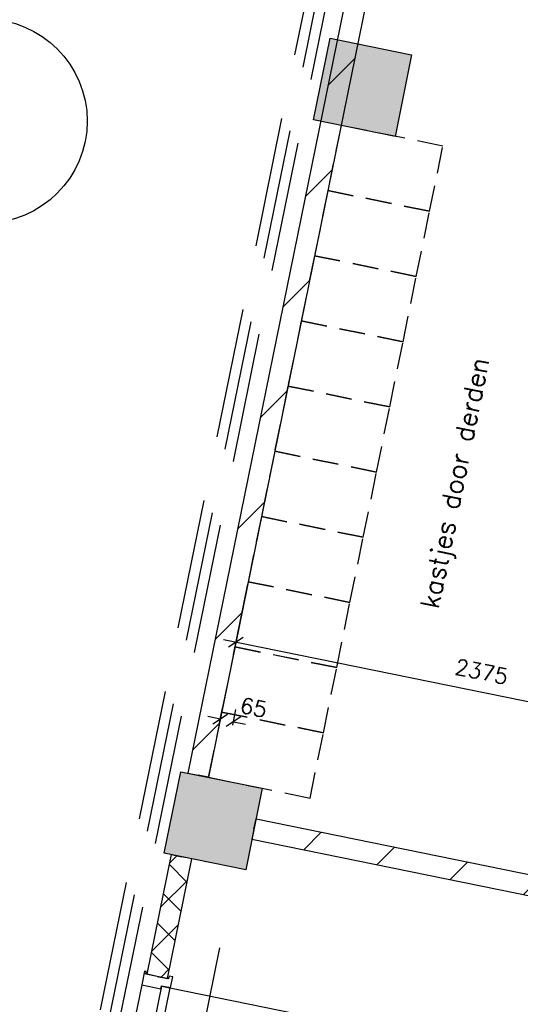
# Model space of a CAD drawing. Extents: x -29284 to 2055880, y -64816 to 121103.
# Tile 22 of 123: x 20354 to 22764, y 25051 to 29787. Entities that reach past the tile are written whole.
import ezdxf
from ezdxf.enums import TextEntityAlignment as Align

# ---------------------------------------------------------------- set-up
doc = ezdxf.new("R2010")
doc.units = 0
doc.header["$LTSCALE"] = 50
doc.header["$MEASUREMENT"] = 0
doc.header["$PDMODE"] = 3
doc.header["$PDSIZE"] = 0.1
doc.linetypes.add('DASHED', pattern=[0.75, 0.5, -0.25])
doc.layers.get('0').update_dxf_attribs({"linetype": 'CONTINUOUS'})
doc.layers.get('DEFPOINTS').update_dxf_attribs({"linetype": 'CONTINUOUS'})
for name, color, linetype in [('00', 7, 'CONTINUOUS'), ('_DETAILNUMMERS', 4, 'CONTINUOUS'), ('_DETAILNUMMERSTEKST', 4, 'CONTINUOUS'), ('A--A22--_F123-', 9, 'CONTINUOUS'), ('A--A28--_F12--', 7, 'CONTINUOUS'), ('A--L22--', 3, 'CONTINUOUS'), ('A--L22--_F-2--', 7, 'CONTINUOUS'), ('A--L28--', 7, 'CONTINUOUS'), ('A--L28--_F12--', 7, 'CONTINUOUS'), ('A--L31--_F123-', 7, 'CONTINUOUS'), ('A--L32--', 7, 'CONTINUOUS'), ('A--L32--_F123-', 1, 'CONTINUOUS'), ('A--L32--_F123-DRAAIR', 7, 'CONTINUOUS'), ('A--M$1A-_F123-', 1, 'CONTINUOUS'), ('TEKST_KOZIJNMERK', 2, 'CONTINUOUS'), ('X--LR---_CP', 7, 'CONTINUOUS')]:
    doc.layers.add(name, color=color, linetype=linetype)
doc.styles.add('ALFA-0_25', font='ROMANS')
doc.styles.add('HIEMSTRA', font='romans.shx')
doc.dimstyles.new('1op2', dxfattribs={"dimscale": 30, "dimtxt": 2.5, "dimasz": 2, "dimexe": 2, "dimexo": 0, "dimgap": 2, "dimtad": 1, "dimdec": 0, "dimzin": 0, "dimdsep": 46, "dimtxsty": 'HIEMSTRA', "dimblk1": 'OBLIQUE', "dimblk2": 'OBLIQUE', "dimsah": 1, "dimcen": -3, "dimdle": 2, "dimclrd": 2, "dimclre": 2, "dimclrt": 3, "dimadec": 0, "dimazin": 0, "dimtfac": 1, "dimtdec": 0, "dimtofl": 0, "dimtmove": 2, "dimatfit": 3, "dimldrblk": 'OBLIQUE', "dimfxl": 1, "dimtvp": 0.833333, "dimtolj": 1, "dimtzin": 0, "dimarcsym": 0})

# ---------------------------------------------------------------- blocks, each defined once
blk = doc.blocks.new('Q020439-')
at = {"layer": 'A--A28--_F12--', "color": 8}
for points in [[(-200, -200), (-200, 200), (200, 200)], [(-200, -200), (200, 200), (200, -200)]]:
    blk.add_solid(points, dxfattribs=at)
at = {"layer": 'A--L28--_F12--', "color": 3, "linetype": 'Continuous'}
blk.add_lwpolyline([(-200, -200), (-200, 200), (200, 200), (200, -200)], close=True, dxfattribs=at)
at = {"layer": 'X--LR---_CP'}
for p in [(-200, 0), (-200, 0), (200, 0)]:
    blk.add_point(p, dxfattribs=at)
blk = doc.blocks.new('DETAILNR')
at = {"layer": '_DETAILNUMMERS'}
blk.add_circle((32.9, -23.2), 490.7, dxfattribs=at)
at = {"layer": 'X--LR---_CP'}
blk.add_point((0, 0), dxfattribs=at)
at = {"layer": '_DETAILNUMMERSTEKST', "style": 'ALFA-0_25'}
blk.add_attdef('DETAILNR', text='', height=200, rotation=90, dxfattribs=at).set_placement((-618.4, 223.8), align=Align.RIGHT)
blk = doc.blocks.new('*U1108')
at = {"layer": 'A--A22--_F123-', "linetype": 'Continuous'}
h = blk.add_hatch(dxfattribs=at)
h.set_pattern_fill('ALFALINE', color=256, scale=300, style=0)
h.set_pattern_definition([(45, (-22012.9, -30078.74), (-212.132, 212.132), [])])
h.paths.add_polyline_path([(0, 0), (49, -10), (-750.7, -3935.9), (-799.7, -3925.9), (-848.7, -3915.9), (-49, 10)])
at = {"layer": 'A--L22--_F-2--', "color": 3, "linetype": 'Continuous'}
for points in [[(0, 0), (-49, 10), (-848.7, -3915.9), (-799.7, -3925.9)], [(0, 0), (49, -10), (-750.7, -3935.9), (-799.7, -3925.9)]]:
    blk.add_lwpolyline(points, dxfattribs=at)
blk = doc.blocks.new('*U1103')
at = {"layer": 'A--A22--_F123-', "linetype": 'Continuous'}
h = blk.add_hatch(dxfattribs=at)
h.set_pattern_fill('ALFALINE', color=256, scale=300, style=0)
h.set_pattern_definition([(45, (-21481.93, -25894), (-212.132, 212.132), [])])
h.paths.add_polyline_path([(0, 0), (10, 49), (2077.5, -372.2), (2116.5, -431.1), (2106.6, -480.1), (-10, -49)])
at = {"layer": 'A--L22--_F-2--', "color": 3, "linetype": 'Continuous'}
for points in [[(0, 0), (10, 49), (2077.5, -372.2), (2077.5, -372.2)], [(0, 0), (-10, -49), (2106.6, -480.1), (2106.6, -480.1)]]:
    blk.add_lwpolyline(points, dxfattribs=at)
blk = doc.blocks.new('*U1086')
at = {"layer": 'A--A22--_F123-', "linetype": 'Continuous'}
h = blk.add_hatch(dxfattribs=at)
h.set_pattern_fill('ALFAKRS', color=256, scale=120, style=0)
h.set_pattern_definition([(45, (-21016.08, -25185.22), (-84.8528, 84.8528), []), (135, (-21016.08, -25185.22), (-84.8528, -84.8528), [])])
h.paths.add_polyline_path([(0, 0), (-49, 10), (68.3, 585.7), (117.3, 575.7), (166.3, 565.7), (49, -10)])
at = {"layer": 'A--L22--_F-2--', "color": 2, "linetype": 'Continuous'}
for points in [[(0, 0), (-49, 10), (68.3, 585.7), (117.3, 575.7)], [(0, 0), (49, -10), (166.3, 565.7), (117.3, 575.7)]]:
    blk.add_lwpolyline(points, dxfattribs=at)
blk = doc.blocks.new('_OBLIQUE')
at = {"color": 0, "linetype": 'ByBlock'}
blk.add_line((-0.5, -0.5), (0.5, 0.5), dxfattribs=at)
blk = doc.blocks.new('*D950')
at = {"layer": 'A--M$1A-_F123-', "color": 2, "lineweight": -2, "transparency": 16777216}
for p, q in [((23034.5, 25588), (22446.6, 22702.2)), ((23090.6, 25515.3), (22963.7, 25541.1)), ((22526.7, 22747.1), (22399.8, 22773))]:
    blk.add_line(p, q, dxfattribs=at)
at = {"layer": 'DEFPOINTS', "color": 0, "transparency": 16777216}
for p in [(23090.6, 25515.3), (22458.6, 22761), (22526.7, 22747.1)]:
    blk.add_point(p, dxfattribs=at)
at = {"layer": 'A--M$1A-_F123-', "color": 2, "lineweight": -2, "transparency": 16777216, "xscale": 60, "yscale": 60, "zscale": 60}
for p, rotation in [((23022.5, 25529.2), 78.48629033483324), ((22458.6, 22761), 258.4862903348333)]:
    blk.add_blockref('_OBLIQUE', p, dxfattribs=dict(at, rotation=rotation))
at = {"layer": 'A--M$1A-_F123-', "color": 3, "transparency": 16777216, "insert": (22645, 24164.5), "char_height": 75, "attachment_point": 5, "rotation": 78.4863, "style": 'HIEMSTRA'}
blk.add_mtext('\\A1;2825', dxfattribs=at)
blk = doc.blocks.new('*D980')
at = {"layer": 'A--M$1A-_F123-', "color": 2, "lineweight": -2, "transparency": 16777216}
for p, q in [((21451.2, 27070.9), (21382.5, 26733.5)), ((23780.5, 26306.2), (21335.7, 26804.3)), ((23778.4, 26596.9), (23709.7, 26259.4))]:
    blk.add_line(p, q, dxfattribs=at)
at = {"layer": 'DEFPOINTS', "color": 0, "transparency": 16777216}
for p in [(21451.2, 27070.9), (21394.5, 26792.3), (23778.4, 26596.9)]:
    blk.add_point(p, dxfattribs=at)
at = {"layer": 'A--M$1A-_F123-', "color": 2, "lineweight": -2, "transparency": 16777216, "xscale": 60, "yscale": 60, "zscale": 60}
for p, rotation in [((21394.5, 26792.3), 168.4862903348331), ((23721.7, 26318.2), 348.486290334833)]:
    blk.add_blockref('_OBLIQUE', p, dxfattribs=dict(at, rotation=rotation))
at = {"layer": 'A--M$1A-_F123-', "color": 3, "transparency": 16777216, "insert": (22577.5, 26650.8), "char_height": 75, "attachment_point": 5, "rotation": 348.4863, "style": 'HIEMSTRA'}
blk.add_mtext('\\A1;2375', dxfattribs=at)
blk = doc.blocks.new('*D1005')
at = {"layer": 'A--M$1A-_F123-', "color": 2, "lineweight": -2, "transparency": 16777216}
for p, q in [((21316, 26407.2), (21331.2, 26481.5)), ((21319.2, 26422.7), (21260.4, 26434.7)), ((21379.7, 26394.2), (21394.9, 26468.5)), ((21382.9, 26409.7), (21441.7, 26397.7))]:
    blk.add_line(p, q, dxfattribs=at)
at = {"layer": 'DEFPOINTS', "color": 0, "transparency": 16777216}
for p in [(21316, 26407.2), (21379.7, 26394.2), (21382.9, 26409.7)]:
    blk.add_point(p, dxfattribs=at)
at = {"layer": 'A--M$1A-_F123-', "color": 2, "lineweight": -2, "transparency": 16777216, "xscale": 60, "yscale": 60, "zscale": 60}
for p, rotation in [((21319.2, 26422.7), 348.4862903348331), ((21382.9, 26409.7), 168.4862903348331)]:
    blk.add_blockref('_OBLIQUE', p, dxfattribs=dict(at, rotation=rotation))
at = {"layer": 'A--M$1A-_F123-', "color": 3, "transparency": 16777216, "insert": (21480.2, 26478.7), "char_height": 75, "attachment_point": 5, "rotation": 348.4863, "style": 'HIEMSTRA'}
blk.add_mtext('\\A1;65', dxfattribs=at)
blk = doc.blocks.new('dr_930type4')
at = {"layer": 'A--L32--_F123-', "color": 1}
for p, q in [((67, 0), (1307, 0)), ((1057, -93.8), (1307, -93.8)), ((1038, -139), (1322, -139))]:
    blk.add_line(p, q, dxfattribs=at)
at = {"layer": 'A--L32--_F123-'}
for points in [[(0, -9), (0, 0), (67, 0), (67, -93.8), (52, -93.8), (52, -139), (0, -139), (0, -121), (12, -121), (12, -9), (0, -9)], [(969, 0), (1055, 0), (1057, 0), (1057, -93.8), (1057, -93.8), (1040, -93.8), (1040, -137), (1038, -139), (986, -139), (984, -137), (984, -93.8), (969, -93.8), (967, -93.8), (967, 0)], [(1374, -9), (1374, 0), (1307, 0), (1307, -93.8), (1322, -93.8), (1322, -139), (1374, -139), (1374, -121), (1362, -121), (1362, -9), (1374, -9)], [(54, -95.6), (54, -135.6), (980.1, -135.6), (977.1, -95.6), (54, -95.6)]]:
    blk.add_lwpolyline(points, close=True, dxfattribs=at)
blk.add_point((1374, 0), dxfattribs=at)
blk.add_point((1374, 0), dxfattribs=at)
at = {"layer": 'A--L32--_F123-DRAAIR', "color": 1}
blk.add_lwpolyline([(54, -135.6), (54, -1065.6, 0.414214), (973, -135.8)], format="xyb", dxfattribs=at)
at = {"layer": 'X--LR---_CP', "color": 1, "linetype": 'Continuous'}
blk.add_point((0, 0), dxfattribs=at)
at = {"layer": 'X--LR---_CP', "color": 1}
blk.add_point((982, 0), dxfattribs=at)

msp = doc.modelspace()

# ---------------------------------------------------------------- linework, layer by layer
at = {"layer": '_DETAILNUMMERS', "color": 6, "linetype": 'DASHED', "ltscale": 25}
for points in [[(4649.3, 22712.3), (5312.5, 26119.7), (20369.1, 23186.6), (22829.3, 35263.7), (31324.5, 33533.7), (31995.5, 36827.6), (38701.7, 41855.5)], [(4698.4, 22702.7), (5352, 26060.6), (20408.2, 23127.7), (22868.3, 35204.8), (31363.6, 33474.8), (32040.7, 36799), (38731.7, 41815.5)], [(4747.5, 22693.2), (5391.4, 26001.6), (20447.2, 23068.7), (22907.3, 35145.8), (31402.6, 33415.8), (32085.9, 36770.4), (38761.7, 41775.5)]]:
    msp.add_lwpolyline(points, dxfattribs=at)
at = {"layer": 'A--L31--_F123-', "color": 1, "linetype": 'DASHED', "ltscale": 5}
for points in [[(21837, 28964.9), (22327, 28865.1), (22390.8, 29178.7), (21900.9, 29278.5)], [(21773.2, 28651.4), (22263.1, 28551.6), (22327, 28865.1), (21837, 28964.9)], [(21709.3, 28337.8), (22199.2, 28238), (22263.1, 28551.6), (21773.2, 28651.4)], [(21645.4, 28024.2), (22135.4, 27924.4), (22199.2, 28238), (21709.3, 28337.8)], [(21581.5, 27710.7), (22071.5, 27610.9), (22135.4, 27924.4), (21645.4, 28024.2)], [(21517.7, 27397.1), (22007.6, 27297.3), (22071.5, 27610.9), (21581.5, 27710.7)], [(21453.8, 27083.5), (21943.7, 26983.7), (22007.6, 27297.3), (21517.7, 27397.1)], [(21389.9, 26770), (21879.9, 26670.2), (21943.7, 26983.7), (21453.8, 27083.5)], [(21326.1, 26456.4), (21816, 26356.6), (21879.9, 26670.2), (21389.9, 26770)], [(21262.2, 26142.9), (21752.1, 26043.1), (21816, 26356.6), (21326.1, 26456.4)]]:
    msp.add_lwpolyline(points, close=True, dxfattribs=at)
at = {"layer": 'A--L32--', "color": 1}
msp.add_line((21316.6, 25322.6), (21201.8, 24758.7), dxfattribs=at)

# ---------------------------------------------------------------- block references
at = {"layer": '00'}
ref = msp.add_blockref('DETAILNR', (20165.3, 29266.2), dxfattribs=dict(at, rotation=90))
ref.add_attrib('DETAILNR', 'ih01b', dxfattribs={"layer": '_DETAILNUMMERSTEKST', "height": 200, "rotation": 90, "style": 'ALFA-0_25'}).set_placement((19640.1, 30301.9), align=Align.RIGHT)
at = {"layer": 'A--L22--'}
for name, p in [('*U1108', (22012.9, 30078.7)), ('*U1103', (21481.9, 25894)), ('*U1086', (21016.1, 25185.2))]:
    msp.add_blockref(name, p, dxfattribs=at)
at = {"layer": 'A--L28--', "linetype": 'Continuous'}
for p, rotation in [((22004.5, 29461.5), 78.48629033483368), ((22004.5, 29461.5), 78.48629033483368), ((22004.5, 29461.5), 78.486290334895), ((22004.5, 29461.5), 78.486290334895), ((21286, 25933.9), 78.48629033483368), ((21286, 25933.9), 78.48629033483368), ((21286, 25933.9), 78.486290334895), ((21286, 25933.9), 78.486290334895)]:
    msp.add_blockref('Q020439-', p, dxfattribs=dict(at, rotation=rotation))
at = {"layer": 'A--L32--', "linetype": 'Continuous', "xscale": -1, "rotation": 78.4862903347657}
msp.add_blockref('dr_930type4', (20954.8, 25210), dxfattribs=at)

# ---------------------------------------------------------------- texts
at = {"layer": 'TEKST_KOZIJNMERK', "style": 'HIEMSTRA'}
msp.add_text('kastjes door derden', height=90, rotation=78.486, dxfattribs=at).set_placement((22369.1, 26949.4))

# ---------------------------------------------------------------- dimensions: what is measured, and where the dimension line sits
at = {"layer": 'A--M$1A-_F123-'}
for base, p1, p2, angle, picture, middle in [((21394.5, 26792.3), (23778.4, 26596.9), (21451.2, 27070.9), 348.4863, '*D980', (22577.5, 26650.8)), ((22458.6, 22761), (23090.6, 25515.3), (22526.7, 22747.1), 78.4863, '*D950', (22645, 24164.5))]:
    dim = msp.add_linear_dim(base=base, p1=p1, p2=p2, angle=angle, dimstyle='1op2', dxfattribs=at)
    dim.commit()
    dim.dimension.update_dxf_attribs({"geometry": picture, "text_midpoint": middle})
dim = msp.add_linear_dim(base=(21382.9, 26409.7), p1=(21316, 26407.2), p2=(21379.7, 26394.2), angle=348.4863, dimstyle='1op2', dxfattribs=at)
dim.commit()
dim.dimension.update_dxf_attribs({"geometry": '*D1005', "text_midpoint": (21480.2, 26478.7), "dimtype": 161})

doc.saveas('drawing.dxf')
